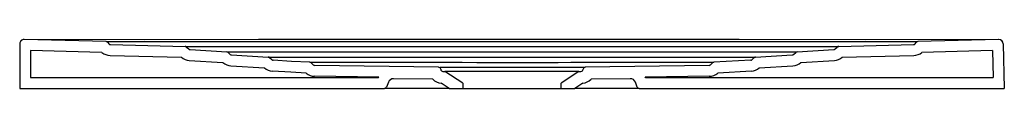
# Model space of a CAD drawing. Header units: millimetres. Extents: x 5110.896 to 5111.796, y 2796.082 to 2796.127.
import ezdxf

# ---------------------------------------------------------------- set-up
doc = ezdxf.new("R2010")
doc.units = ezdxf.units.MM
doc.layers.add('SANINDUSA', color=3, linetype='Continuous')

msp = doc.modelspace()

# ---------------------------------------------------------------- linework, layer by layer
at = {"layer": 'SANINDUSA'}
for p, q in [((5110.89628, 2796.12261), (5110.89628, 2796.08171)), ((5110.97529, 2796.12473), (5110.90038, 2796.12661)), ((5110.97686, 2796.12391), (5110.9777, 2796.12275)), ((5110.97926, 2796.12193), (5111.04754, 2796.12022)), ((5111.64503, 2796.12022), (5111.7133, 2796.12193)), ((5111.71485, 2796.12275), (5111.7157, 2796.12391)), ((5111.79124, 2796.12658), (5111.71726, 2796.12473)), ((5111.79533, 2796.12269), (5111.79641, 2796.08171)), ((5110.9715, 2796.11483), (5110.90628, 2796.11646)), ((5110.90628, 2796.11646), (5110.90628, 2796.09171)), ((5111.04883, 2796.1197), (5111.05076, 2796.11794)), ((5111.05198, 2796.11741), (5111.08557, 2796.11525)), ((5111.0868, 2796.11473), (5111.08875, 2796.11294)), ((5111.6038, 2796.11294), (5111.60576, 2796.11473)), ((5111.60698, 2796.11525), (5111.64057, 2796.11741)), ((5111.6418, 2796.11794), (5111.64372, 2796.1197)), ((5111.78549, 2796.11644), (5111.72105, 2796.11483)), ((5111.78549, 2796.11644), (5111.78614, 2796.09171)), ((5110.97901, 2796.11193), (5111.0443, 2796.1103)), ((5111.05134, 2796.10743), (5111.08212, 2796.10546)), ((5111.08999, 2796.11242), (5111.12357, 2796.1105)), ((5111.1248, 2796.10998), (5111.12676, 2796.10818)), ((5111.16281, 2796.10522), (5111.16472, 2796.10347)), ((5111.52784, 2796.10347), (5111.52974, 2796.10522)), ((5111.56458, 2796.10766), (5111.531, 2796.10574)), ((5111.56579, 2796.10818), (5111.56775, 2796.10998)), ((5111.56899, 2796.1105), (5111.60256, 2796.11242)), ((5111.61043, 2796.10546), (5111.64121, 2796.10743)), ((5111.64826, 2796.1103), (5111.71355, 2796.11193)), ((5111.08942, 2796.10244), (5111.12015, 2796.10068)), ((5111.27919, 2796.10118), (5111.16603, 2796.10295)), ((5111.28115, 2796.09932), (5111.28115, 2796.09932)), ((5111.28314, 2796.09746), (5111.285, 2796.09746)), ((5111.30128, 2796.08669), (5111.285, 2796.09746)), ((5111.40755, 2796.09746), (5111.285, 2796.09746)), ((5111.40755, 2796.09746), (5111.39128, 2796.08669)), ((5111.40755, 2796.09746), (5111.40941, 2796.09746)), ((5111.41141, 2796.09932), (5111.41141, 2796.09933)), ((5111.52652, 2796.10295), (5111.41338, 2796.10119)), ((5111.56515, 2796.09768), (5111.53439, 2796.09592)), ((5111.5724, 2796.10068), (5111.60314, 2796.10244)), ((5110.90628, 2796.09171), (5111.22431, 2796.09171)), ((5111.22445, 2796.09203), (5111.16588, 2796.09295)), ((5111.23336, 2796.08743), (5111.23176, 2796.08303)), ((5111.27397, 2796.09024), (5111.23813, 2796.09072)), ((5111.28887, 2796.08171), (5111.28154, 2796.08656)), ((5111.30128, 2796.08669), (5111.30128, 2796.08171)), ((5111.39128, 2796.08171), (5111.39128, 2796.08669)), ((5111.41101, 2796.08656), (5111.40369, 2796.08171)), ((5111.45441, 2796.09075), (5111.41859, 2796.09025)), ((5111.4608, 2796.08303), (5111.45918, 2796.08746)), ((5111.52667, 2796.09295), (5111.4681, 2796.09204)), ((5111.46825, 2796.09171), (5111.78614, 2796.09171)), ((5110.89628, 2796.08171), (5111.22988, 2796.08171)), ((5111.28869, 2796.08171), (5111.22988, 2796.08171)), ((5111.28887, 2796.08171), (5111.30128, 2796.08171)), ((5111.30128, 2796.08171), (5111.39128, 2796.08171)), ((5111.39128, 2796.08171), (5111.40369, 2796.08171)), ((5111.46268, 2796.08171), (5111.40386, 2796.08171)), ((5111.46268, 2796.08171), (5111.79641, 2796.08171))]:
    msp.add_line(p, q, dxfattribs=at)
at = {"layer": 'SANINDUSA', "flags": 128}
for points in [[(5111.79129, 2796.12666), (5111.66973, 2796.12641), (5111.55415, 2796.12651), (5111.32296, 2796.12656), (5111.11463, 2796.12649), (5111.01046, 2796.1264), (5110.90032, 2796.12667)], [(5110.97529, 2796.12473), (5110.97625, 2796.12473), (5110.97694, 2796.12471), (5110.97941, 2796.12471), (5110.98301, 2796.12471), (5110.98744, 2796.12471), (5110.99283, 2796.12471), (5110.99872, 2796.12471), (5111.00529, 2796.12471), (5111.00915, 2796.12471), (5111.01312, 2796.12471), (5111.0172, 2796.12471), (5111.02129, 2796.12471), (5111.17244, 2796.12473), (5111.47474, 2796.12473), (5111.62589, 2796.12472), (5111.66662, 2796.12471), (5111.67551, 2796.12471), (5111.67996, 2796.12471), (5111.68441, 2796.12471), (5111.69058, 2796.12471), (5111.69654, 2796.12471), (5111.70216, 2796.12471), (5111.7072, 2796.12471), (5111.71123, 2796.12471), (5111.71438, 2796.12471), (5111.71636, 2796.12471), (5111.71701, 2796.12471)], [(5111.04752, 2796.12022), (5111.04752, 2796.12022), (5111.04793, 2796.12022), (5111.04911, 2796.12022), (5111.05108, 2796.12022), (5111.05384, 2796.12022), (5111.0574, 2796.12022), (5111.06177, 2796.12022), (5111.06699, 2796.12022), (5111.07305, 2796.12022), (5111.08, 2796.12022), (5111.08786, 2796.12022), (5111.09666, 2796.12022), (5111.10646, 2796.12022), (5111.11728, 2796.12022), (5111.12916, 2796.12022), (5111.13555, 2796.12022), (5111.14222, 2796.12022), (5111.14917, 2796.12022), (5111.15642, 2796.12022), (5111.16399, 2796.12022), (5111.17188, 2796.12022), (5111.18013, 2796.12022), (5111.18871, 2796.12022), (5111.19759, 2796.12022), (5111.20681, 2796.12022), (5111.21644, 2796.12022), (5111.22642, 2796.12022), (5111.23964, 2796.12022), (5111.25346, 2796.12023), (5111.26774, 2796.12023), (5111.28256, 2796.12023), (5111.29741, 2796.12023), (5111.31256, 2796.12023), (5111.32837, 2796.12023), (5111.34431, 2796.12023), (5111.35284, 2796.12023), (5111.36136, 2796.12023), (5111.36992, 2796.12023), (5111.37843, 2796.12023), (5111.38679, 2796.12023), (5111.40111, 2796.12023), (5111.41512, 2796.12023), (5111.42904, 2796.12023), (5111.44252, 2796.12023), (5111.45254, 2796.12022), (5111.4623, 2796.12022), (5111.47174, 2796.12022), (5111.48088, 2796.12022), (5111.48978, 2796.12022), (5111.49838, 2796.12022), (5111.50718, 2796.12022), (5111.51565, 2796.12022), (5111.52379, 2796.12022), (5111.5316, 2796.12022), (5111.53912, 2796.12022), (5111.54633, 2796.12022), (5111.5532, 2796.12022), (5111.55977, 2796.12022), (5111.57209, 2796.12022), (5111.58326, 2796.12022), (5111.59339, 2796.12022), (5111.60252, 2796.12022), (5111.61066, 2796.12022), (5111.61788, 2796.12022), (5111.62421, 2796.12022), (5111.62965, 2796.12022), (5111.63424, 2796.12022), (5111.63801, 2796.12022), (5111.64096, 2796.12022), (5111.6431, 2796.12022), (5111.64445, 2796.12022), (5111.64503, 2796.12022)], [(5111.08574, 2796.11525), (5111.08644, 2796.11525), (5111.08768, 2796.11525), (5111.08948, 2796.11525), (5111.09183, 2796.11525), (5111.09475, 2796.11525), (5111.09824, 2796.11525), (5111.10231, 2796.11525), (5111.10696, 2796.11525), (5111.11223, 2796.11525), (5111.11811, 2796.11525), (5111.12463, 2796.11525), (5111.1318, 2796.11524), (5111.13965, 2796.11524), (5111.1482, 2796.11524), (5111.15745, 2796.11524), (5111.16747, 2796.11524), (5111.17823, 2796.11524), (5111.18982, 2796.11524), (5111.20218, 2796.11524), (5111.21541, 2796.11523), (5111.22942, 2796.11523), (5111.23677, 2796.11523), (5111.24433, 2796.11523), (5111.25204, 2796.11523), (5111.25995, 2796.11523), (5111.2681, 2796.11523), (5111.27642, 2796.11523), (5111.28977, 2796.11523), (5111.30354, 2796.11523), (5111.3175, 2796.11523), (5111.33175, 2796.11523), (5111.34628, 2796.11523), (5111.36037, 2796.11523), (5111.37483, 2796.11523), (5111.38919, 2796.11523), (5111.40411, 2796.11523), (5111.41871, 2796.11523), (5111.42656, 2796.11523), (5111.43425, 2796.11523), (5111.44182, 2796.11523), (5111.44922, 2796.11523), (5111.45764, 2796.11523), (5111.46581, 2796.11523), (5111.47377, 2796.11523), (5111.48147, 2796.11523), (5111.49346, 2796.11524), (5111.50477, 2796.11524), (5111.51539, 2796.11524), (5111.52532, 2796.11524), (5111.53497, 2796.11524), (5111.54394, 2796.11524), (5111.55224, 2796.11524), (5111.55988, 2796.11524), (5111.56311, 2796.11525), (5111.57101, 2796.11525), (5111.57808, 2796.11525), (5111.58432, 2796.11525), (5111.58978, 2796.11525), (5111.59445, 2796.11525), (5111.59836, 2796.11525), (5111.60154, 2796.11525), (5111.60398, 2796.11525), (5111.60569, 2796.11525), (5111.60669, 2796.11525), (5111.60698, 2796.11525), (5111.60698, 2796.11525)], [(5111.12357, 2796.1105), (5111.12357, 2796.1105), (5111.12359, 2796.1105), (5111.12391, 2796.1105), (5111.12464, 2796.1105), (5111.12576, 2796.1105), (5111.12729, 2796.1105), (5111.12922, 2796.1105), (5111.13155, 2796.1105), (5111.1343, 2796.1105), (5111.13746, 2796.1105), (5111.14303, 2796.1105), (5111.14961, 2796.11049), (5111.1572, 2796.11049), (5111.16582, 2796.11049), (5111.17549, 2796.11049), (5111.17849, 2796.11049), (5111.18571, 2796.11049), (5111.19342, 2796.11049), (5111.20163, 2796.11049), (5111.21035, 2796.11048), (5111.21958, 2796.11048), (5111.22932, 2796.11048), (5111.23957, 2796.11048), (5111.25032, 2796.11048), (5111.26155, 2796.11048), (5111.27323, 2796.11048), (5111.28534, 2796.11048), (5111.29781, 2796.11048), (5111.3106, 2796.11048), (5111.32363, 2796.11048), (5111.33681, 2796.11048), (5111.35006, 2796.11048), (5111.36335, 2796.11048), (5111.37652, 2796.11048), (5111.39007, 2796.11048), (5111.40331, 2796.11048), (5111.41721, 2796.11048), (5111.43058, 2796.11048), (5111.44031, 2796.11048), (5111.44969, 2796.11048), (5111.45871, 2796.11048), (5111.47148, 2796.11048), (5111.48343, 2796.11048), (5111.49453, 2796.11049), (5111.50476, 2796.11049), (5111.51418, 2796.11049), (5111.52279, 2796.11049), (5111.5306, 2796.11049), (5111.53765, 2796.11049), (5111.54394, 2796.11049), (5111.54949, 2796.1105), (5111.55433, 2796.1105), (5111.55846, 2796.1105), (5111.56189, 2796.1105), (5111.56464, 2796.1105), (5111.56672, 2796.1105), (5111.56813, 2796.1105), (5111.56886, 2796.1105), (5111.56899, 2796.1105)], [(5111.16155, 2796.10574), (5111.14476, 2796.10662), (5111.12798, 2796.10766)], [(5111.16281, 2796.10522), (5111.16223, 2796.10559), (5111.16155, 2796.10574)], [(5111.16158, 2796.10574), (5111.16266, 2796.10574), (5111.16388, 2796.10574), (5111.16554, 2796.10574), (5111.16766, 2796.10574), (5111.17025, 2796.10574), (5111.17319, 2796.10574), (5111.17657, 2796.10574), (5111.18042, 2796.10574), (5111.18471, 2796.10574), (5111.18893, 2796.10574), (5111.19352, 2796.10573), (5111.1985, 2796.10573), (5111.20386, 2796.10573), (5111.2089, 2796.10573), (5111.21424, 2796.10573), (5111.2199, 2796.10573), (5111.22586, 2796.10573), (5111.23712, 2796.10573), (5111.24313, 2796.10572), (5111.24936, 2796.10572), (5111.26108, 2796.10572), (5111.27345, 2796.10572), (5111.2823, 2796.10572), (5111.29142, 2796.10572), (5111.30076, 2796.10572), (5111.3141, 2796.10571), (5111.32783, 2796.10571), (5111.33702, 2796.10571), (5111.34628, 2796.10571), (5111.35392, 2796.10571), (5111.36154, 2796.10571), (5111.3692, 2796.10571), (5111.3768, 2796.10571), (5111.38859, 2796.10571), (5111.4001, 2796.10572), (5111.41156, 2796.10572), (5111.4226, 2796.10572), (5111.43364, 2796.10572), (5111.44419, 2796.10572), (5111.45063, 2796.10572), (5111.45682, 2796.10573), (5111.46282, 2796.10573), (5111.46856, 2796.10573), (5111.47919, 2796.10573), (5111.48886, 2796.10573), (5111.49438, 2796.10573), (5111.4995, 2796.10573), (5111.50426, 2796.10574), (5111.50862, 2796.10574), (5111.51255, 2796.10574), (5111.5161, 2796.10574), (5111.51928, 2796.10574), (5111.52207, 2796.10574), (5111.52447, 2796.10574), (5111.52649, 2796.10574), (5111.52814, 2796.10574), (5111.52942, 2796.10574), (5111.5306, 2796.10574), (5111.531, 2796.10574)], [(5111.531, 2796.10574), (5111.53031, 2796.10558), (5111.52974, 2796.10522)], [(5111.15818, 2796.09591), (5111.14419, 2796.09663), (5111.12736, 2796.09768)], [(5111.28076, 2796.10118), (5111.28295, 2796.10118), (5111.28584, 2796.10118), (5111.2895, 2796.10117), (5111.29386, 2796.10117), (5111.2989, 2796.10117), (5111.30454, 2796.10117), (5111.31069, 2796.10117), (5111.31729, 2796.10116), (5111.32428, 2796.10116), (5111.33153, 2796.10116), (5111.33896, 2796.10116), (5111.3465, 2796.10116), (5111.35403, 2796.10116), (5111.36145, 2796.10116), (5111.3687, 2796.10116), (5111.37565, 2796.10116), (5111.38223, 2796.10117), (5111.38837, 2796.10117), (5111.39397, 2796.10117), (5111.39836, 2796.10117), (5111.40227, 2796.10118), (5111.41338, 2796.10119)]]:
    msp.add_lwpolyline(points, dxfattribs=at)
at = {"layer": 'SANINDUSA'}
for centre, radius, start, end in [((5110.90028, 2796.12267), 0.004, 89.39078, 179.99979), ((5110.90028, 2796.12261), 0.004, 88.56642, 180), ((5110.97524, 2796.12274), 0.002, 36.02737, 88.57306), ((5110.97932, 2796.12393), 0.002, 216.02737, 268.32032), ((5111.71324, 2796.12393), 0.002, 271.67942, 323.97263), ((5111.71731, 2796.12274), 0.002, 91.42694, 143.97263), ((5111.79134, 2796.12258), 0.004, 1.5, 91.43339), ((5111.79133, 2796.12266), 0.004, 1.50029, 90.60627), ((5110.97932, 2796.12393), 0.012, 229.34463, 268.32032), ((5111.04748, 2796.11823), 0.002, 47.48955, 88.80474), ((5111.05211, 2796.11941), 0.002, 227.48955, 266.32176), ((5111.08545, 2796.11326), 0.002, 47.49008, 86.32176), ((5111.0901, 2796.11442), 0.002, 227.49008, 266.72954), ((5111.60245, 2796.11442), 0.002, 273.27046, 312.51045), ((5111.60711, 2796.11326), 0.002, 93.67824, 132.51045), ((5111.64044, 2796.11941), 0.002, 273.67824, 312.51045), ((5111.64507, 2796.11823), 0.002, 91.19549, 132.51045), ((5111.71324, 2796.12393), 0.012, 271.67942, 310.65534), ((5111.05211, 2796.11941), 0.012, 229.37407, 266.32176), ((5111.0901, 2796.11442), 0.012, 228.29867, 266.72954), ((5111.12345, 2796.1085), 0.002, 47.48955, 86.72954), ((5111.12811, 2796.10966), 0.002, 227.48955, 266.15652), ((5111.56444, 2796.10966), 0.002, 273.84446, 312.5105), ((5111.5691, 2796.1085), 0.002, 93.27046, 132.5105), ((5111.60245, 2796.11442), 0.012, 273.27046, 311.70148), ((5111.64044, 2796.11941), 0.012, 273.67824, 310.6258), ((5111.12811, 2796.10966), 0.012, 228.4376, 266.15652), ((5111.16607, 2796.10494), 0.012, 228.87305, 268.9139), ((5111.16607, 2796.10494), 0.002, 227.48955, 268.9139), ((5111.27915, 2796.09918), 0.002, 4, 89.35459), ((5111.28314, 2796.09946), 0.002, 184, 270), ((5111.40941, 2796.09946), 0.002, 270, 356), ((5111.4134, 2796.09919), 0.002, 90.67729, 176), ((5111.52648, 2796.10495), 0.002, 270.99803, 312.51045), ((5111.52648, 2796.10495), 0.012, 270.90718, 311.2289), ((5111.56444, 2796.10966), 0.012, 273.36484, 311.56305), ((5111.23806, 2796.08572), 0.015, 155.09867, 156.45736), ((5111.23806, 2796.08572), 0.005, 89.15831, 160), ((5111.28314, 2796.09946), 0.013, 225.15843, 262.91898), ((5111.40941, 2796.09946), 0.013, 277.08102, 314.91027), ((5111.45448, 2796.08575), 0.005, 20, 90.87037), ((5111.45448, 2796.08575), 0.015, 23.40113, 24.77786), ((5111.22988, 2796.08371), 0.002, 270, 340), ((5111.46268, 2796.08371), 0.002, 200, 270)]:
    msp.add_arc(centre, radius, start, end, dxfattribs=at)

doc.saveas('drawing.dxf')
